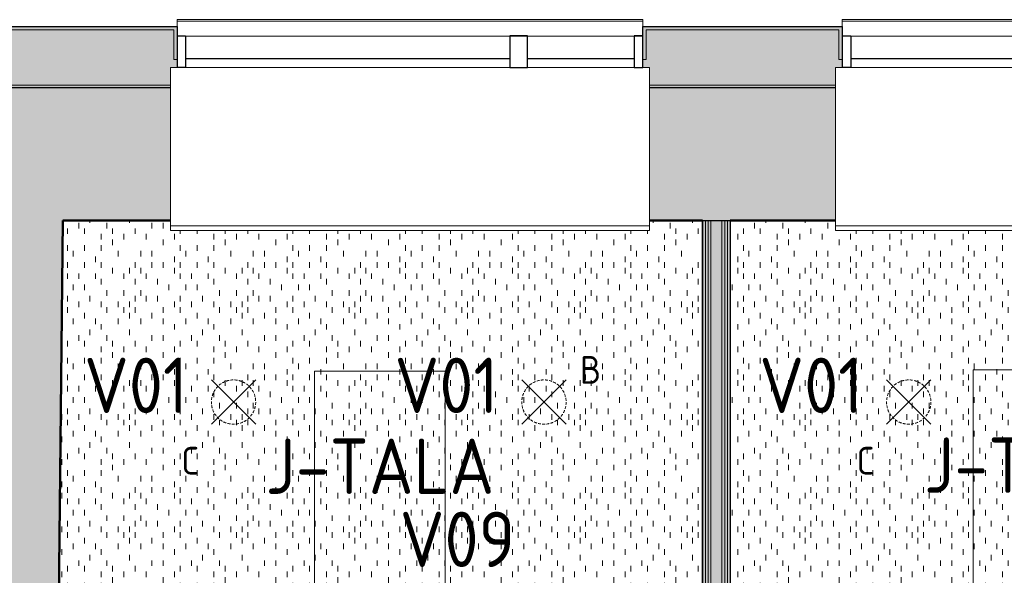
# Model space of a CAD drawing. Header units: millimetres. Extents: x -12615 to 16572, y -3141 to 12068.
# Tile 5 of 14: x -8622 to -4182, y 8442 to 10950. Entities that reach past the tile are written whole.
import ezdxf

# ---------------------------------------------------------------- set-up
doc = ezdxf.new("R2010")
doc.units = ezdxf.units.MM
doc.linetypes.add('IMPORT-süvistatud seade', pattern=[19.05, 12.7, -6.35])
for name, color, linetype, lineweight, true_color in [('1K_valgustusplaan_dwg', 7, 'Continuous', 5, 0x767676), ('A-WALL', 7, 'Continuous', 9, 0x7f7f7f), ('A-WALL-PATT', 7, 'Continuous', 9, 0x7f7f7f), ('ET-VALGUSTUS_TING', 5, 'Continuous', 5, 0x0000ff), ('I-WALL', 7, 'Continuous', 9, 0x7f7f7f)]:
    doc.layers.add(name, color=color, linetype=linetype, lineweight=lineweight, true_color=true_color)
for name, color, linetype, lineweight in [('A-CLNG', 7, 'Continuous', 9), ('A-CLNG-PATT', 7, 'Continuous', 9), ('A-GLAZ', 7, 'Continuous', 9), ('ET-SEADE_V', 7, 'Continuous', 9)]:
    doc.layers.add(name, color=color, linetype=linetype, lineweight=lineweight)
doc.styles.add('ISOCP_1', font='isocp___.ttf', dxfattribs={"height": 250})
doc.styles.add('ISOCP_2', font='isocp___.ttf', dxfattribs={"height": 125})
pattern_1 = [(90, (0, 0), (-508, 3e-14), [25.4, -482.6]), (90, (50.8, 50.8), (-508, 3e-14), [25.4, -482.6]), (90, (127, 25.4), (-508, 3e-14), [25.4, -482.6]), (90, (127, 101.6), (-508, 3e-14), [25.4, -482.6]), (90, (50.8, 152.4), (-508, 3e-14), [25.4, -482.6]), (90, (25.4, 177.8), (-508, 3e-14), [25.4, -482.6]), (90, (152.4, 177.8), (-508, 3e-14), [25.4, -482.6]), (90, (228.6, 25.4), (-508, 3e-14), [25.4, -482.6]), (90, (304.8, 76.2), (-508, 3e-14), [25.4, -482.6]), (90, (279.4, 127), (-508, 3e-14), [25.4, -482.6]), (90, (177.8, 76.2), (-508, 3e-14), [25.4, -482.6]), (90, (203.2, 0), (-508, 3e-14), [25.4, -482.6]), (90, (228.6, 127), (-508, 3e-14), [25.4, -482.6]), (90, (203.2, 203.2), (-508, 3e-14), [25.4, -482.6]), (90, (101.6, 228.6), (-508, 3e-14), [25.4, -482.6]), (90, (50.8, 228.6), (-508, 3e-14), [25.4, -482.6]), (90, (101.6, 177.8), (-508, 3e-14), [25.4, -482.6]), (90, (25.4, 101.6), (-508, 3e-14), [25.4, -482.6]), (90, (330.2, 25.4), (-508, 3e-14), [25.4, -482.6]), (90, (431.8, 152.4), (-508, 3e-14), [25.4, -482.6]), (90, (355.6, 203.2), (-508, 3e-14), [25.4, -482.6]), (90, (228.6, 254), (-508, 3e-14), [25.4, -482.6]), (90, (152.4, 279.4), (-508, 3e-14), [25.4, -482.6]), (90, (254, 228.6), (-508, 3e-14), [25.4, -482.6]), (90, (355.6, 127), (-508, 3e-14), [25.4, -482.6]), (90, (406.4, 50.8), (-508, 3e-14), [25.4, -482.6]), (90, (304.8, 177.8), (-508, 3e-14), [25.4, -482.6]), (90, (203.2, 152.4), (-508, 3e-14), [25.4, -482.6]), (90, (279.4, 0), (-508, 3e-14), [25.4, -482.6]), (90, (381, 254), (-508, 3e-14), [25.4, -482.6]), (90, (304.8, 254), (-508, 3e-14), [25.4, -482.6]), (90, (381, 304.8), (-508, 3e-14), [25.4, -482.6]), (90, (457.2, 228.6), (-508, 3e-14), [25.4, -482.6]), (90, (381, 177.8), (-508, 3e-14), [25.4, -482.6]), (90, (482.6, 50.8), (-508, 3e-14), [25.4, -482.6]), (90, (482.6, 304.8), (-508, 3e-14), [25.4, -482.6]), (90, (508, 381), (-508, 3e-14), [25.4, -482.6]), (90, (406.4, 355.6), (-508, 3e-14), [25.4, -482.6]), (90, (279.4, 355.6), (-508, 3e-14), [25.4, -482.6]), (90, (152.4, 355.6), (-508, 3e-14), [25.4, -482.6]), (90, (101.6, 355.6), (-508, 3e-14), [25.4, -482.6]), (90, (76.2, 304.8), (-508, 3e-14), [25.4, -482.6]), (90, (25.4, 330.2), (-508, 3e-14), [25.4, -482.6]), (90, (482.6, 127), (-508, 3e-14), [25.4, -482.6]), (90, (457.2, 0), (-508, 3e-14), [25.4, -482.6]), (90, (228.6, 330.2), (-508, 3e-14), [25.4, -482.6]), (90, (254, 431.8), (-508, 3e-14), [25.4, -482.6]), (90, (457.2, 431.8), (-508, 3e-14), [25.4, -482.6]), (90, (101.6, 457.2), (-508, 3e-14), [25.4, -482.6]), (90, (50.8, 431.8), (-508, 3e-14), [25.4, -482.6]), (90, (152.4, 431.8), (-508, 3e-14), [25.4, -482.6]), (90, (355.6, 431.8), (-508, 3e-14), [25.4, -482.6]), (90, (330.2, 381), (-508, 3e-14), [25.4, -482.6]), (90, (203.2, 406.4), (-508, 3e-14), [25.4, -482.6]), (90, (228.6, 482.6), (-508, 3e-14), [25.4, -482.6]), (90, (406.4, 482.6), (-508, 3e-14), [25.4, -482.6]), (90, (431.8, 330.2), (-508, 3e-14), [25.4, -482.6]), (90, (25.4, 482.6), (-508, 3e-14), [25.4, -482.6]), (90, (0, 457.2), (-508, 3e-14), [25.4, -482.6]), (90, (508, 152.4), (-508, 3e-14), [25.4, -482.6]), (90, (381, 406.4), (-508, 3e-14), [25.4, -482.6]), (90, (304.8, 330.2), (-508, 3e-14), [25.4, -482.6]), (90, (203.2, 304.8), (-508, 3e-14), [25.4, -482.6]), (90, (381, 101.6), (-508, 3e-14), [25.4, -482.6]), (90, (381, 0), (-508, 3e-14), [25.4, -482.6]), (90, (76.2, 25.4), (-508, 3e-14), [25.4, -482.6]), (90, (25.4, 25.4), (-508, 3e-14), [25.4, -482.6]), (90, (431.8, 279.4), (-508, 3e-14), [25.4, -482.6]), (90, (152.4, 482.6), (-508, 3e-14), [25.4, -482.6]), (90, (254, 76.2), (-508, 3e-14), [25.4, -482.6]), (90, (228.6, 177.8), (-508, 3e-14), [25.4, -482.6]), (90, (76.2, 127), (-508, 3e-14), [25.4, -482.6]), (90, (482.6, 482.6), (-508, 3e-14), [25.4, -482.6]), (90, (304.8, 457.2), (-508, 3e-14), [25.4, -482.6])]

# ---------------------------------------------------------------- blocks, each defined once
blk = doc.blocks.new('Projekteeritav aken - A-01-2350x2100 mm-4784435-1_ korrus  _0_00_52_72 Copy 1')
at = {"layer": 'A-GLAZ', "color": 250, "true_color": 0x3d3d3d}
for p, q in [((-1507.2, 606.1), (-1507.2, 599.8)), ((592.8, 606.1), (-1507.2, 606.1)), ((-1507.2, 605), (-1507.2, 531.5)), ((592.8, 599.8), (-1507.2, 599.8)), ((592.8, 599.8), (592.8, 606.1)), ((592.8, 531.5), (592.8, 605)), ((592.8, 531.5), (-1507.2, 531.5)), ((-1537.2, 390), (622.8, 390)), ((-1537.2, 390), (-1537.2, 387)), ((-1537.2, 387), (-1537.2, -321.2)), ((622.8, 387), (622.8, 390)), ((622.8, -321.2), (622.8, 387)), ((-1537.2, -321.2), (-1537.2, -325)), ((-1537.2, -325), (622.8, -325)), ((-1537.2, -325), (-1537.2, -328)), ((-1537.2, -328), (-1537.2, -342)), ((-1537.2, -342), (-1537.2, -345)), ((622.8, -345), (-1537.2, -345)), ((622.8, -325), (622.8, -321.2)), ((622.8, -328), (622.8, -325)), ((622.8, -342), (622.8, -328)), ((622.8, -345), (622.8, -342))]:
    blk.add_line(p, q, dxfattribs=at)
at = {"layer": 'A-GLAZ', "color": 250, "lineweight": 25, "true_color": 0x3d3d3d}
for p, q in [((-1507.2, 532.5), (-1469.1, 532.5)), ((-1469.1, 532.5), (-1469.1, 390)), ((-7.2, 532.5), (-7.2, 390)), ((72.8, 532.5), (-7.2, 532.5)), ((72.8, 390), (72.8, 532.5)), ((554.7, 532.5), (554.7, 390)), ((592.8, 532.5), (554.7, 532.5)), ((-7.2, 429.3), (-1469.1, 429.3)), ((554.7, 429.3), (72.8, 429.3)), ((-1469.1, 390), (-1507.2, 390)), ((-7.2, 390), (72.8, 390)), ((554.7, 390), (592.8, 390))]:
    blk.add_line(p, q, dxfattribs=at)
blk = doc.blocks.new('1K_valgustusplaan_dwg__U7-6009316-1_ korrus  _0_00_52_72 Copy 1')
at = {"layer": 'ET-VALGUSTUS_TING', "color": 160, "true_color": 0x3333ff}
for p, q in [((-100, -100), (100, 100)), ((-100, 100), (100, -100))]:
    blk.add_line(p, q, dxfattribs=at)
at = {"layer": 'ET-VALGUSTUS_TING', "color": 160, "linetype": 'IMPORT-süvistatud seade', "true_color": 0x3333ff}
blk.add_circle((0, 0), 100, dxfattribs=at)
blk = doc.blocks.new('1K_valgustusplaan_dwg-6009310-1_ korrus  _0_00_52_72 Copy 1')
at = {"layer": 'ET-SEADE_V', "color": 250, "true_color": 0x333333, "flags": 128}
for points in [[(3678.6, 4560.6), (4268.6, 4560.6), (4268.6, 1565.6), (3678.6, 1565.6)], [(6648.6, 4565.6), (7238.6, 4565.6), (7238.6, 1570.6), (6648.6, 1570.6)]]:
    blk.add_lwpolyline(points, close=True, dxfattribs=at)
for p in [(3313.6, 4420.6), (4713.6, 4420.6), (6358.6, 4420.6)]:
    blk.add_blockref('1K_valgustusplaan_dwg__U7-6009316-1_ korrus  _0_00_52_72 Copy 1', p)
at = {"layer": 'ET-SEADE_V', "char_height": 250, "width": 1545.701, "attachment_point": 2, "line_spacing_factor": 1.478621, "style": 'ISOCP_1'}
for insert in [(3973.6, 4256), (6943.6, 4261)]:
    blk.add_mtext('J-TALA', dxfattribs=dict(at, insert=insert))
at = {"layer": 'ET-VALGUSTUS_TING', "attachment_point": 2, "line_spacing_factor": 1.478621}
for s, insert, char_height, width, style in [('V01', (2873.6, 4621), 250, 705.646, 'ISOCP_1'), ('V01', (4273.6, 4621), 250, 705.646, 'ISOCP_1'), ('B', (4923.6, 4628.3), 125, 134.415, 'ISOCP_2'), ('V01', (5918.6, 4621), 250, 705.646, 'ISOCP_1'), ('C', (3118.6, 4218.3), 125, 117.613, 'ISOCP_2'), ('C', (6163.6, 4218.3), 125, 117.613, 'ISOCP_2'), ('V09', (4323.6, 3926), 250, 772.851, 'ISOCP_1')]:
    blk.add_mtext(s, dxfattribs=dict(at, insert=insert, char_height=char_height, width=width, style=style))

msp = doc.modelspace()

# ---------------------------------------------------------------- hatches: boundary and pattern name
at = {"layer": 'A-CLNG-PATT', "true_color": 0xcccccc, "transparency": 33554559}
h = msp.add_hatch(dxfattribs=at)
h.set_pattern_fill('FP_5', color=254, style=0, pattern_type=2)
h.set_pattern_definition(pattern_1)
h.paths.add_polyline_path([(-5543.9, 6224.8), (-5543.9, 10042.8), (-5782.8, 10042.8), (-5782.8, 9998.8), (-7942.8, 9999.7), (-7942.8, 10042.8), (-8426.4, 10042.8), (-8467.1, 6224.8), (-5725.7, 6224.8)], flags=0)
h = msp.add_hatch(dxfattribs=at)
h.set_pattern_fill('FP_1', color=254, style=0, pattern_type=2)
h.set_pattern_definition(pattern_1)
h.paths.add_polyline_path([(-2543.9, 6224.8), (-2543.9, 10042.8), (-2782.8, 10042.8), (-2782.8, 9998.8), (-4942.8, 9999.7), (-4942.8, 10042.8), (-5416.9, 10042.8), (-5416.9, 6224.8), (-2733.3, 6224.8)], flags=0)
at = {"layer": 'A-WALL', "true_color": 0x3d3d3d}
h = msp.add_hatch(color=250, dxfattribs=at)
h.paths.add_polyline_path([(7329.6, 10643.8), (7329.6, 10653.8), (5987.1, 10653.8), (5987.1, 10643.8), (7098.9, 10643.8)], flags=0)
h.paths.add_polyline_path([(4337.1, 10643.8), (4337.1, 10653.8), (3217.1, 10652.8), (3217.1, 10643.8), (3679.8, 10643.8)], flags=0)
h.paths.add_polyline_path([(1057.1, 10643.8), (1057.1, 10653.8), (217.2, 10653.5), (217.2, 10643.8), (259.1, 10643.8)], flags=0)
h.paths.add_polyline_path([(-1942.8, 10643.8), (-1942.8, 10653.8), (-2782.8, 10653.5), (-2782.8, 10643.8)], flags=0)
h.paths.add_polyline_path([(-4942.8, 10643.8), (-4942.8, 10653.8), (-5782.8, 10653.5), (-5782.8, 10643.8), (-5725.7, 10643.8)], flags=0)
h.paths.add_polyline_path([(-7942.8, 10643.8), (-7942.8, 10653.8), (-12200.7, 10653.8), (-12200.8, 10643.8), (-8290.7, 10643.8)], flags=0)
at = {"layer": 'A-WALL-PATT', "true_color": 0x3d3d3d}
h = msp.add_hatch(color=250, dxfattribs=at)
h.paths.add_polyline_path([(3202.1, 10769.9), (3202.1, 10903.8), (4322.1, 10903.8), (4322.1, 10781.3), (4337.1, 10781.3), (4337.1, 10918.8), (3187.1, 10918.8), (3187.1, 10769.9)], flags=0)
h.paths.add_polyline_path([(1087.1, 10769.9), (1087.1, 10918.8), (187.2, 10918.8), (187.2, 10769.9), (202.2, 10769.9), (202.2, 10903.8), (1072.1, 10903.8), (1072.1, 10769.9)], flags=0)
h.paths.add_polyline_path([(-1912.8, 10769.9), (-1912.8, 10918.8), (-2812.8, 10918.8), (-2812.8, 10769.9), (-2797.8, 10769.9), (-2797.8, 10903.8), (-1927.8, 10903.8), (-1927.8, 10769.9)], flags=0)
h.paths.add_polyline_path([(-4912.8, 10769.9), (-4912.8, 10918.8), (-5812.8, 10918.8), (-5812.8, 10769.9), (-5797.8, 10769.9), (-5797.8, 10903.8), (-4927.8, 10903.8), (-4927.8, 10769.9)], flags=0)
h.paths.add_polyline_path([(-7912.8, 10769.9), (-7912.8, 10918.8), (-12457.9, 10918.8), (-12458.1, 10903.8), (-7927.8, 10903.8), (-7927.8, 10769.9)], flags=0)
h.paths.add_polyline_path([(6002.1, 10781.3), (6002.1, 10903.8), (7329.6, 10903.8), (7329.6, 10918.8), (5987.1, 10918.8), (5987.1, 10781.3)], flags=0)
h = msp.add_hatch(color=250, dxfattribs=at)
h.paths.add_polyline_path([(7329.6, 10653.8), (7329.6, 10903.8), (6002.1, 10903.8), (6002.1, 10781.3), (5987.1, 10781.3), (5987.1, 10653.8), (7098.9, 10653.8)], flags=0)
h.paths.add_polyline_path([(4337.1, 10653.8), (4337.1, 10781.3), (4322.1, 10781.3), (4322.1, 10903.8), (3202.1, 10903.8), (3202.1, 10769.9), (3187.1, 10769.9), (3187.1, 10733.8), (3217.1, 10732.9), (3217.1, 10653.8), (3679, 10653.8)], flags=0)
h.paths.add_polyline_path([(1057.1, 10653.8), (1057.1, 10733.8), (1087.1, 10733.8), (1087.1, 10769.9), (1072.1, 10769.9), (1072.1, 10903.8), (202.2, 10903.8), (202.2, 10769.9), (187.2, 10769.9), (187.2, 10733.8), (217.2, 10732.9), (217.2, 10653.8), (259.1, 10653.8)], flags=0)
h.paths.add_polyline_path([(-1942.8, 10653.8), (-1942.8, 10733.8), (-1912.8, 10733.8), (-1912.8, 10769.9), (-1927.8, 10769.9), (-1927.8, 10903.8), (-2797.8, 10903.8), (-2797.8, 10769.9), (-2812.8, 10769.9), (-2812.8, 10733.8), (-2782.8, 10732.9), (-2782.8, 10653.8)], flags=0)
h.paths.add_polyline_path([(-4942.8, 10653.8), (-4942.8, 10733.8), (-4912.8, 10733.8), (-4912.8, 10769.9), (-4927.8, 10769.9), (-4927.8, 10903.8), (-5797.8, 10903.8), (-5797.8, 10769.9), (-5812.8, 10769.9), (-5812.8, 10733.8), (-5782.8, 10732.9), (-5782.8, 10653.8), (-5725.7, 10653.8)], flags=0)
h.paths.add_polyline_path([(-7942.8, 10653.8), (-7942.8, 10733.8), (-7912.8, 10733.8), (-7912.8, 10769.9), (-7927.8, 10769.9), (-7927.8, 10903.8), (-12208.1, 10903.8), (-12210.7, 10653.8), (-8290.7, 10653.8)], flags=0)
at = {"layer": 'A-WALL-PATT', "true_color": 0x414141}
h = msp.add_hatch(color=250, dxfattribs=at)
h.paths.add_polyline_path([(3679, 10043.8), (3679.8, 10043.8), (3679, 10643.8), (3217.1, 10643.8), (3217.1, 10043.8), (3465.6, 10043.8)], flags=0)
h.paths.add_polyline_path([(1057.1, 10043.8), (1057.1, 10643.8), (217.2, 10643.8), (217.2, 10043.8), (686.6, 10043.8)], flags=0)
h.paths.add_polyline_path([(-1942.8, 10043.8), (-1942.8, 10643.8), (-2782.8, 10643.8), (-2782.8, 10043.8), (-2305.8, 10043.8)], flags=0)
h.paths.add_polyline_path([(-4942.8, 10043.8), (-4942.8, 10643.8), (-5782.8, 10643.8), (-5782.8, 10043.8), (-5298.3, 10043.8)], flags=0)
h.paths.add_polyline_path([(-7942.8, 10043.8), (-7942.8, 10643.8), (-11600.8, 10643.8), (-11607.2, 10043.8), (-8290.7, 10043.8)], flags=0)
h = msp.add_hatch(color=250, dxfattribs=at)
h.paths.add_polyline_path([(-8550.7, -1536.2), (-8532.6, 163.8), (-8952.6, 168.3), (-8969.7, -1536.2)], flags=0)
h.paths.add_polyline_path([(-8517.7, 1563.7), (-8485.2, 4612.8), (-8905.2, 4617.3), (-8937.7, 1568.2)], flags=0)
h.paths.add_polyline_path([(-8470.3, 6012.7), (-8427.4, 10043.8), (-8847.4, 10043.8), (-8890.3, 6017.2), (-8718.2, 6015.4)], flags=0)
at = {"layer": 'A-WALL-PATT', "true_color": 0x3d3d3d}
for points in [[(-5542.9, 6223.8), (-5530.4, 6223.8), (-5530.4, 10043.8), (-5542.9, 10043.8), (-5542.9, 6227.5)], [(-5530.4, 6211.3), (-5517.9, 6211.3), (-5517.9, 10043.8), (-5530.4, 10043.8), (-5530.4, 6223.8)], [(-5512, 6198.8), (-5505.4, 6198.8), (-5505.4, 10043.8), (-5517.9, 10043.8), (-5517.9, 6198.8)], [(-5455.4, 6186.3), (-5455.4, 10043.8), (-5505.4, 10043.8), (-5505.4, 6186.3)], [(-5442.9, 6198.8), (-5442.9, 10043.8), (-5455.4, 10043.8), (-5455.4, 6198.8)], [(-5442.9, 6211.3), (-5430.4, 6211.3), (-5430.4, 10043.8), (-5442.9, 10043.8), (-5442.9, 6223.8)], [(-5417.9, 6223.8), (-5417.9, 10043.8), (-5430.4, 10043.8), (-5430.4, 6223.8)]]:
    msp.add_hatch(color=250, dxfattribs=at).paths.add_polyline_path(points, flags=0)

# ---------------------------------------------------------------- linework, layer by layer
at = {"layer": 'A-CLNG', "color": 160, "lineweight": 30, "true_color": 0x3333ff}
for p, q in [((-8467.1, 6224.8), (-8426.4, 10042.8)), ((-8426.4, 10042.8), (-7942.8, 10042.8)), ((-5782.8, 10042.8), (-5543.9, 10042.8)), ((-5543.9, 10042.8), (-5543.9, 6224.8)), ((-5416.9, 6224.8), (-5416.9, 10042.8)), ((-5416.9, 10042.8), (-4942.8, 10042.8))]:
    msp.add_line(p, q, dxfattribs=at)
at = {"layer": 'A-WALL', "color": 250, "lineweight": 5, "true_color": 0x3d3d3d}
for p, q in [((-12198.1, 10903.8), (-7927.8, 10903.8)), ((-7927.8, 10903.8), (-7927.8, 10769.9)), ((-5797.8, 10903.8), (-4927.8, 10903.8)), ((-5797.8, 10769.9), (-5797.8, 10903.8)), ((-4927.8, 10903.8), (-4927.8, 10769.9)), ((-7912.8, 10769.9), (-7927.8, 10769.9)), ((-5797.8, 10769.9), (-5812.8, 10769.9)), ((-4912.8, 10769.9), (-4927.8, 10769.9)), ((-12200.7, 10653.8), (-7942.8, 10653.8)), ((-5782.8, 10653.8), (-4942.8, 10653.8)), ((-5530.4, 6223.8), (-5530.4, 10043.8)), ((-5517.9, 6223.8), (-5517.9, 10043.8)), ((-5505.4, 6223.8), (-5505.4, 10043.8)), ((-5455.4, 6223.8), (-5455.4, 10043.8)), ((-5442.9, 6223.8), (-5442.9, 10043.8)), ((-5430.4, 6223.8), (-5430.4, 10043.8))]:
    msp.add_line(p, q, dxfattribs=at)
at = {"layer": 'A-WALL', "color": 250, "lineweight": 30, "true_color": 0x3d3d3d}
for p, q in [((-12197.9, 10918.8), (-7912.8, 10918.8)), ((-7912.8, 10918.8), (-7912.8, 10733.7)), ((-5812.8, 10733.7), (-5812.8, 10918.8)), ((-5812.8, 10918.8), (-4912.8, 10918.8)), ((-4912.8, 10918.8), (-4912.8, 10733.7))]:
    msp.add_line(p, q, dxfattribs=at)
at = {"layer": 'A-WALL', "color": 250, "true_color": 0x3d3d3d}
for p, q in [((-7912.8, 10733.7), (-7912.8, 10918.8)), ((-5812.8, 10918.8), (-5812.8, 10733.7)), ((-4912.8, 10733.7), (-4912.8, 10918.8)), ((-7942.8, 10643.8), (-11600.8, 10643.8)), ((-4942.8, 10643.8), (-5782.8, 10643.8))]:
    msp.add_line(p, q, dxfattribs=at)
at = {"layer": 'A-WALL', "color": 253, "lineweight": 30, "true_color": 0x9f9f9f}
for p, q in [((-11600.8, 10643.8), (-7942.8, 10643.8)), ((-5782.8, 10643.8), (-4942.8, 10643.8))]:
    msp.add_line(p, q, dxfattribs=at)
at = {"layer": 'A-WALL', "color": 250, "lineweight": 50, "true_color": 0x414141}
for p, q in [((-7942.8, 10043.8), (-8427.4, 10043.8)), ((-5542.9, 10043.8), (-5782.8, 10043.8)), ((-4942.8, 10043.8), (-5417.9, 10043.8))]:
    msp.add_line(p, q, dxfattribs=at)
at = {"layer": 'I-WALL', "color": 250, "lineweight": 50, "true_color": 0x414141}
msp.add_line((-8427.4, 10043.8), (-8468.1, 6223.8), dxfattribs=at)
at = {"layer": 'I-WALL', "color": 250, "lineweight": 30, "true_color": 0x3d3d3d}
for p, q in [((-5542.9, 6223.8), (-5542.9, 10043.8)), ((-5542.9, 10043.8), (-5530.4, 10043.8)), ((-5530.4, 10043.8), (-5517.9, 10043.8)), ((-5517.9, 10043.8), (-5505.4, 10043.8)), ((-5505.4, 10043.8), (-5455.4, 10043.8)), ((-5455.4, 10043.8), (-5442.9, 10043.8)), ((-5442.9, 10043.8), (-5430.4, 10043.8)), ((-5430.4, 10043.8), (-5417.9, 10043.8)), ((-5417.9, 10043.8), (-5417.9, 6223.8))]:
    msp.add_line(p, q, dxfattribs=at)

# ---------------------------------------------------------------- block references
at = {"layer": '1K_valgustusplaan_dwg', "color": 160, "true_color": 0x3333ff}
msp.add_blockref('1K_valgustusplaan_dwg-6009310-1_ korrus  _0_00_52_72 Copy 1', (-10971.8, 4803.2), dxfattribs=at)
at = {"layer": 'A-GLAZ', "color": 250, "true_color": 0x3d3d3d}
for p in [(-6405.6, 10343.8), (-3405.6, 10343.8)]:
    msp.add_blockref('Projekteeritav aken - A-01-2350x2100 mm-4784435-1_ korrus  _0_00_52_72 Copy 1', p, dxfattribs=at)

doc.saveas('drawing.dxf')
